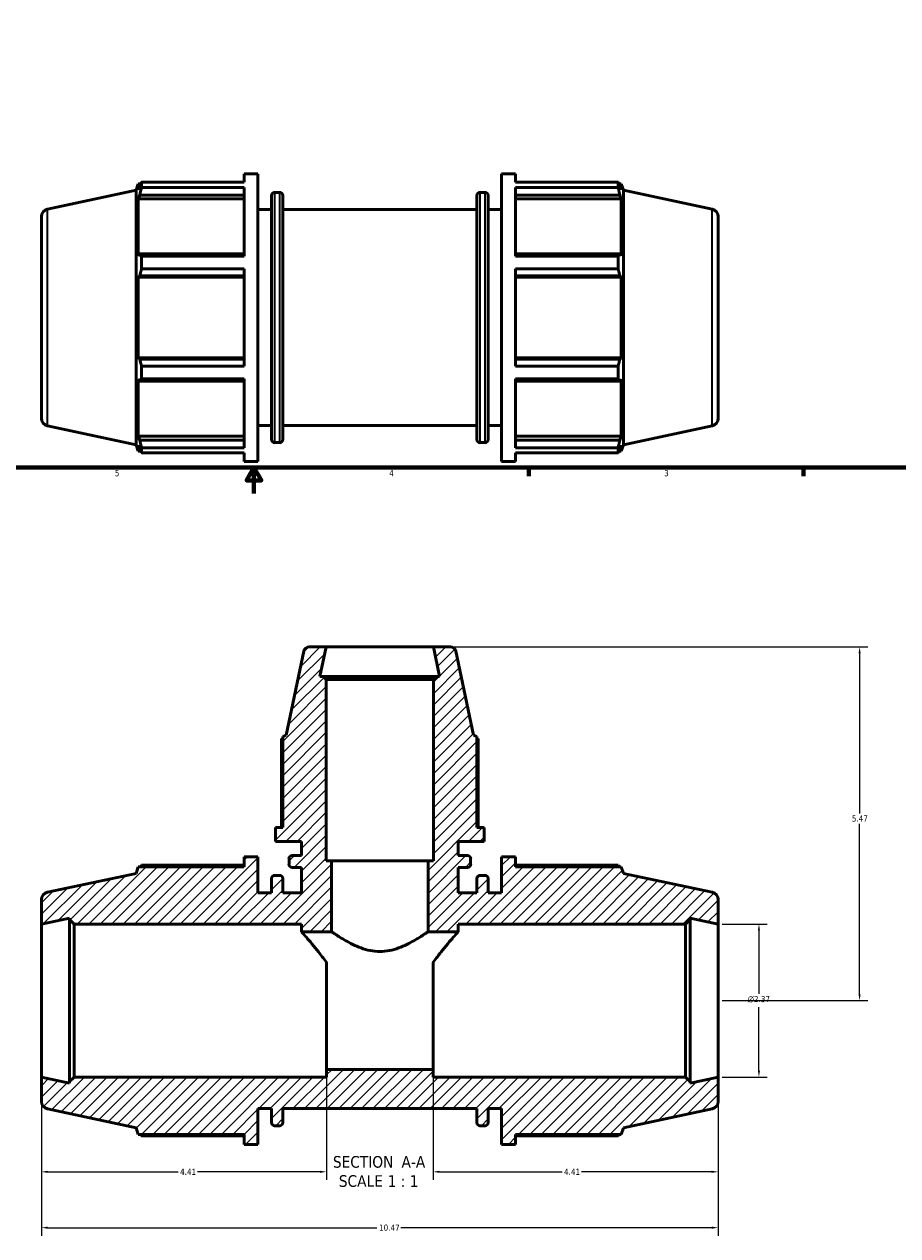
# Model space of a CAD drawing. Header units: inches. Extents: x 0.1 to 46.1, y -10.9 to 32.7.
# Tile 2 of 7: x 13.4 to 27, y -10.9 to 7.9. Entities that reach past the tile are written whole.
import ezdxf

# ---------------------------------------------------------------- set-up
doc = ezdxf.new("R2010")
doc.units = ezdxf.units.IN
doc.header["$MEASUREMENT"] = 0
for name, color, linetype, lineweight in [('Border (ANSI)', 7, 'Continuous', 70), ('Dimension (ANSI)', 7, 'Continuous', 25), ('Hatch (ANSI)', 7, 'Continuous', 18), ('Symbol (ANSI)', 7, 'Continuous', 25), ('Visible (ANSI)', 7, 'Continuous', 50), ('Visible Narrow (ANSI)', 7, 'Continuous', 35)]:
    doc.layers.add(name, color=color, linetype=linetype, lineweight=lineweight)
doc.styles.add('Label Text (ANSI)', font='tahoma.ttf')
doc.styles.add('Note Text (ANSI)', font='tahoma.ttf')
doc.dimstyles.new('Default (ANSI)', dxfattribs={"dimtxt": 0.094488, "dimasz": 0.098425, "dimexe": 0.125, "dimexo": 0.0625, "dimgap": 0.031496, "dimtad": 0, "dimtih": 1, "dimtoh": 1, "dimrnd": 1e-08, "dimzin": 4, "dimdsep": 46, "dimtxsty": 'Note Text (ANSI)', "dimcen": 0.09, "dimdle": 0.393701, "dimclrd": 256, "dimclre": 256, "dimclrt": 5, "dimadec": 0, "dimazin": 1, "dimtfac": 1, "dimtofl": 0, "dimtmove": 0, "dimatfit": 3, "dimfxl": 1, "dimtolj": 1, "dimtzin": 4, "dimlwd": -1, "dimlwe": -1, "dimarcsym": 0})

# ---------------------------------------------------------------- blocks, each defined once
blk = doc.blocks.new('Borders Default Border')
at = {"layer": 'Border (ANSI)'}
for p, q in [((21.25, 1), (21.25, 0.866)), ((25.5, 1), (25.5, 0.866))]:
    blk.add_line(p, q, dxfattribs=at)
at = {"layer": 'Border (ANSI)', "flags": 128}
for points in [[(0.5, 1), (0.5, 21), (33.5, 21), (33.5, 1), (0.5, 1)], [(17, 0.6), (17, 1), (16.885, 0.8), (17.115, 0.8), (17, 1)]]:
    blk.add_lwpolyline(points, dxfattribs=at)
at = {"layer": 'Border (ANSI)', "color": 5, "true_color": 0x0000ff, "char_height": 0.0945, "attachment_point": 7, "style": 'Note Text (ANSI)'}
for s, insert in [('5', (14.847, 0.864)), ('4', (19.092, 0.866)), ('3', (23.346, 0.864))]:
    blk.add_mtext(s, dxfattribs=dict(at, insert=insert))
blk = doc.blocks.new('*D7')
at = {"layer": 'Defpoints', "color": 0, "transparency": 16777216}
for p in [(13.712, -8.428), (24.182, -8.428), (24.182, -10.758)]:
    blk.add_point(p, dxfattribs=at)
at = {"layer": 'Dimension (ANSI)', "transparency": 16777216}
for p, q in [((13.712, -8.49), (13.712, -10.883)), ((24.182, -8.49), (24.182, -10.883)), ((13.81, -10.758), (18.903, -10.758)), ((24.083, -10.758), (19.27, -10.758))]:
    blk.add_line(p, q, dxfattribs=at)
for points in [[(13.81, -10.741), (13.81, -10.774), (13.712, -10.758)], [(24.083, -10.741), (24.083, -10.774), (24.182, -10.758)]]:
    blk.add_solid(points, dxfattribs=at)
at = {"layer": 'Dimension (ANSI)', "color": 5, "transparency": 16777216, "insert": (18.935, -10.709), "char_height": 0.0945, "attachment_point": 1, "style": 'Note Text (ANSI)'}
blk.add_mtext('\\A1;10.47', dxfattribs=at)
blk = doc.blocks.new('*D8')
at = {"layer": 'Defpoints', "color": 0, "transparency": 16777216}
for p in [(19.776, -1.775), (24.182, -7.245), (26.369, -7.245)]:
    blk.add_point(p, dxfattribs=at)
at = {"layer": 'Dimension (ANSI)', "transparency": 16777216}
for p, q in [((19.838, -1.775), (26.494, -1.775)), ((26.369, -1.873), (26.369, -4.35)), ((26.369, -7.146), (26.369, -4.509)), ((24.244, -7.245), (26.494, -7.245))]:
    blk.add_line(p, q, dxfattribs=at)
for points in [[(26.353, -1.873), (26.385, -1.873), (26.369, -1.775)], [(26.353, -7.146), (26.385, -7.146), (26.369, -7.245)]]:
    blk.add_solid(points, dxfattribs=at)
at = {"layer": 'Dimension (ANSI)', "color": 5, "transparency": 16777216, "insert": (26.249, -4.381), "char_height": 0.0945, "attachment_point": 1, "style": 'Note Text (ANSI)'}
blk.add_mtext('\\A1;5.47', dxfattribs=at)
blk = doc.blocks.new('*D9')
at = {"layer": 'Defpoints', "color": 0, "transparency": 16777216}
for p in [(24.182, -6.062), (24.182, -8.428), (24.812, -8.428)]:
    blk.add_point(p, dxfattribs=at)
at = {"layer": 'Dimension (ANSI)', "transparency": 16777216}
for p, q in [((24.244, -6.062), (24.937, -6.062)), ((24.812, -6.16), (24.812, -7.142)), ((24.812, -8.329), (24.812, -7.347)), ((24.244, -8.428), (24.937, -8.428))]:
    blk.add_line(p, q, dxfattribs=at)
for points in [[(24.795, -6.16), (24.828, -6.16), (24.812, -6.062)], [(24.795, -8.329), (24.828, -8.329), (24.812, -8.428)]]:
    blk.add_solid(points, dxfattribs=at)
at = {"layer": 'Dimension (ANSI)', "color": 5, "transparency": 16777216, "insert": (24.637, -7.174), "char_height": 0.09449, "attachment_point": 1, "style": 'Note Text (ANSI)'}
blk.add_mtext('\\A1;{\\fAIGDT|b0|i0;\\H0.0945;\\ln}\\fTahoma|b0|i0;\\H0.0945;2.37', dxfattribs=at)
blk = doc.blocks.new('*D11')
at = {"layer": 'Defpoints', "color": 0, "transparency": 16777216}
for p in [(19.772, -8.309), (24.182, -8.428), (24.182, -9.894)]:
    blk.add_point(p, dxfattribs=at)
at = {"layer": 'Dimension (ANSI)', "transparency": 16777216}
for p, q in [((19.772, -8.372), (19.772, -10.019)), ((24.182, -8.49), (24.182, -10.019)), ((19.87, -9.894), (21.766, -9.894)), ((24.083, -9.894), (22.068, -9.894))]:
    blk.add_line(p, q, dxfattribs=at)
for points in [[(19.87, -9.877), (19.87, -9.91), (19.772, -9.894)], [(24.083, -9.877), (24.083, -9.91), (24.182, -9.894)]]:
    blk.add_solid(points, dxfattribs=at)
at = {"layer": 'Dimension (ANSI)', "color": 5, "transparency": 16777216, "insert": (21.797, -9.846), "char_height": 0.0945, "attachment_point": 1, "style": 'Note Text (ANSI)'}
blk.add_mtext('\\A1;4.41', dxfattribs=at)
blk = doc.blocks.new('*D12')
at = {"layer": 'Defpoints', "color": 0, "transparency": 16777216}
for p in [(13.712, -8.428), (18.122, -8.309), (13.712, -9.894)]:
    blk.add_point(p, dxfattribs=at)
at = {"layer": 'Dimension (ANSI)', "transparency": 16777216}
for p, q in [((18.122, -8.372), (18.122, -10.019)), ((13.712, -8.49), (13.712, -10.019)), ((13.81, -9.894), (15.826, -9.894)), ((18.023, -9.894), (16.128, -9.894))]:
    blk.add_line(p, q, dxfattribs=at)
for points in [[(13.81, -9.877), (13.81, -9.91), (13.712, -9.894)], [(18.023, -9.877), (18.023, -9.91), (18.122, -9.894)]]:
    blk.add_solid(points, dxfattribs=at)
at = {"layer": 'Dimension (ANSI)', "color": 5, "transparency": 16777216, "insert": (15.857, -9.846), "char_height": 0.0945, "attachment_point": 1, "style": 'Note Text (ANSI)'}
blk.add_mtext('\\A1;4.41', dxfattribs=at)

msp = doc.modelspace()

# ---------------------------------------------------------------- hatches: boundary and pattern name
at = {"layer": 'Hatch (ANSI)'}
h = msp.add_hatch(dxfattribs=at)
h.set_pattern_fill('ANSI31', color=256, style=0)
edge = h.paths.add_edge_path()
edge.add_ellipse((24.064, -8.805), major_axis=(0.116, 0.025), ratio=1, start_angle=270, end_angle=348)
edge.add_line((24.182, -8.805), (24.182, -8.428))
edge.add_line((24.182, -8.428), (23.746, -8.52))
edge.add_line((23.746, -8.52), (23.746, -8.499))
edge.add_line((23.746, -8.499), (23.675, -8.428))
edge.add_line((23.675, -8.428), (19.772, -8.428))
edge.add_line((19.772, -8.428), (19.772, -8.309))
edge.add_line((19.772, -8.309), (18.122, -8.309))
edge.add_line((18.122, -8.309), (18.122, -8.428))
edge.add_line((18.122, -8.428), (14.219, -8.428))
edge.add_line((14.219, -8.428), (14.148, -8.499))
edge.add_line((14.148, -8.499), (14.148, -8.52))
edge.add_line((14.148, -8.52), (13.712, -8.428))
edge.add_line((13.712, -8.428), (13.712, -8.805))
edge.add_ellipse((13.83, -8.805), major_axis=(0, -0.118), ratio=1, start_angle=270, end_angle=348)
edge.add_line((13.806, -8.921), (15.178, -9.212))
edge.add_line((15.178, -9.212), (15.211, -9.314))
edge.add_line((15.211, -9.314), (16.847, -9.314))
edge.add_line((16.847, -9.314), (16.847, -9.47))
edge.add_line((16.847, -9.47), (17.062, -9.47))
edge.add_line((17.062, -9.47), (17.062, -8.913))
edge.add_line((17.062, -8.913), (17.272, -8.913))
edge.add_line((17.272, -8.913), (17.272, -9.133))
edge.add_ellipse((17.319, -9.133), major_axis=(0, -0.0473), ratio=1, start_angle=270, end_angle=360)
edge.add_line((17.319, -9.18), (17.399, -9.18))
edge.add_ellipse((17.399, -9.133), major_axis=(0.0473, 0), ratio=1, start_angle=270, end_angle=360)
edge.add_line((17.446, -9.133), (17.446, -8.913))
edge.add_line((17.446, -8.913), (20.448, -8.913))
edge.add_line((20.448, -8.913), (20.448, -9.133))
edge.add_ellipse((20.495, -9.133), major_axis=(0, -0.0473), ratio=1, start_angle=270, end_angle=360)
edge.add_line((20.495, -9.18), (20.575, -9.18))
edge.add_ellipse((20.575, -9.133), major_axis=(0.0473, 0), ratio=1, start_angle=270, end_angle=360)
edge.add_line((20.622, -9.133), (20.622, -8.913))
edge.add_line((20.622, -8.913), (20.831, -8.913))
edge.add_line((20.831, -8.913), (20.831, -9.47))
edge.add_line((20.831, -9.47), (21.047, -9.47))
edge.add_line((21.047, -9.47), (21.047, -9.314))
edge.add_line((21.047, -9.314), (22.683, -9.314))
edge.add_line((22.683, -9.314), (22.716, -9.212))
edge.add_line((22.716, -9.212), (24.088, -8.921))
edge = h.paths.add_edge_path()
edge.add_line((19.825, -2.23), (19.776, -2.28))
edge.add_line((19.776, -2.28), (19.776, -5.085))
edge.add_line((19.776, -5.085), (19.693, -5.085))
edge.add_line((19.693, -5.085), (19.693, -6.18))
edge.add_line((19.693, -6.18), (20.158, -6.18))
edge.add_line((20.158, -6.18), (20.158, -6.062))
edge.add_line((20.158, -6.062), (23.675, -6.062))
edge.add_line((23.675, -6.062), (23.746, -5.991))
edge.add_line((23.746, -5.991), (23.746, -5.969))
edge.add_line((23.746, -5.969), (24.182, -6.062))
edge.add_line((24.182, -6.062), (24.182, -5.684))
edge.add_ellipse((24.064, -5.684), major_axis=(0, 0.118), ratio=1, start_angle=270, end_angle=348)
edge.add_line((24.088, -5.568), (22.716, -5.277))
edge.add_line((22.716, -5.277), (22.683, -5.175))
edge.add_line((22.683, -5.175), (21.047, -5.175))
edge.add_line((21.047, -5.175), (21.047, -5.02))
edge.add_line((21.047, -5.02), (20.831, -5.02))
edge.add_line((20.831, -5.02), (20.831, -5.576))
edge.add_line((20.831, -5.576), (20.622, -5.576))
edge.add_line((20.622, -5.576), (20.622, -5.356))
edge.add_ellipse((20.575, -5.356), major_axis=(0, 0.0473), ratio=1, start_angle=270, end_angle=360)
edge.add_line((20.575, -5.309), (20.495, -5.309))
edge.add_ellipse((20.495, -5.356), major_axis=(-0.0473, 0), ratio=1, start_angle=270, end_angle=360)
edge.add_line((20.448, -5.356), (20.448, -5.576))
edge.add_line((20.448, -5.576), (20.158, -5.576))
edge.add_line((20.158, -5.576), (20.158, -5.184))
edge.add_line((20.158, -5.184), (20.305, -5.184))
edge.add_ellipse((20.305, -5.137), major_axis=(0.0473, 0), ratio=1, start_angle=270, end_angle=360)
edge.add_line((20.352, -5.137), (20.352, -5.049))
edge.add_ellipse((20.305, -5.049), major_axis=(0, 0.0473), ratio=1, start_angle=270, end_angle=360)
edge.add_line((20.305, -5.002), (20.158, -5.002))
edge.add_line((20.158, -5.002), (20.158, -4.783))
edge.add_line((20.158, -4.783), (20.562, -4.783))
edge.add_line((20.562, -4.783), (20.562, -4.568))
edge.add_line((20.562, -4.568), (20.449, -4.568))
edge.add_line((20.449, -4.568), (20.449, -3.159))
edge.add_line((20.449, -3.159), (20.398, -3.142))
edge.add_line((20.398, -3.142), (20.121, -1.84))
edge.add_ellipse((20.04, -1.858), major_axis=(0.0811, 0.0172), ratio=1, start_angle=0, end_angle=78)
edge.add_line((20.04, -1.775), (19.776, -1.775))
edge.add_line((19.776, -1.775), (19.872, -2.23))
edge.add_line((19.872, -2.23), (19.825, -2.23))
edge = h.paths.add_edge_path()
edge.add_line((18.118, -2.28), (18.068, -2.23))
edge.add_line((18.068, -2.23), (18.021, -2.23))
edge.add_line((18.021, -2.23), (18.118, -1.775))
edge.add_line((18.118, -1.775), (17.854, -1.775))
edge.add_ellipse((17.854, -1.858), major_axis=(-0.0829, 0), ratio=1, start_angle=270, end_angle=348)
edge.add_line((17.773, -1.84), (17.496, -3.142))
edge.add_line((17.496, -3.142), (17.445, -3.159))
edge.add_line((17.445, -3.159), (17.445, -4.568))
edge.add_line((17.445, -4.568), (17.332, -4.568))
edge.add_line((17.332, -4.568), (17.332, -4.783))
edge.add_line((17.332, -4.783), (17.736, -4.783))
edge.add_line((17.736, -4.783), (17.736, -5.002))
edge.add_line((17.736, -5.002), (17.589, -5.002))
edge.add_ellipse((17.589, -5.049), major_axis=(-0.0473, 0), ratio=1, start_angle=270, end_angle=360)
edge.add_line((17.542, -5.049), (17.542, -5.137))
edge.add_ellipse((17.589, -5.137), major_axis=(0, -0.0473), ratio=1, start_angle=270, end_angle=360)
edge.add_line((17.589, -5.184), (17.736, -5.184))
edge.add_line((17.736, -5.184), (17.736, -5.576))
edge.add_line((17.736, -5.576), (17.446, -5.576))
edge.add_line((17.446, -5.576), (17.446, -5.356))
edge.add_ellipse((17.399, -5.356), major_axis=(0, 0.0473), ratio=1, start_angle=270, end_angle=360)
edge.add_line((17.399, -5.309), (17.319, -5.309))
edge.add_ellipse((17.319, -5.356), major_axis=(-0.0473, 0), ratio=1, start_angle=270, end_angle=360)
edge.add_line((17.272, -5.356), (17.272, -5.576))
edge.add_line((17.272, -5.576), (17.062, -5.576))
edge.add_line((17.062, -5.576), (17.062, -5.02))
edge.add_line((17.062, -5.02), (16.847, -5.02))
edge.add_line((16.847, -5.02), (16.847, -5.175))
edge.add_line((16.847, -5.175), (15.211, -5.175))
edge.add_line((15.211, -5.175), (15.178, -5.277))
edge.add_line((15.178, -5.277), (13.806, -5.568))
edge.add_ellipse((13.83, -5.684), major_axis=(-0.116, -0.025), ratio=1, start_angle=270, end_angle=348)
edge.add_line((13.712, -5.684), (13.712, -6.062))
edge.add_line((13.712, -6.062), (14.148, -5.969))
edge.add_line((14.148, -5.969), (14.148, -5.991))
edge.add_line((14.148, -5.991), (14.219, -6.062))
edge.add_line((14.219, -6.062), (17.736, -6.062))
edge.add_line((17.736, -6.062), (17.736, -6.18))
edge.add_line((17.736, -6.18), (18.201, -6.18))
edge.add_line((18.201, -6.18), (18.201, -5.085))
edge.add_line((18.201, -5.085), (18.118, -5.085))
edge.add_line((18.118, -5.085), (18.118, -2.28))

# ---------------------------------------------------------------- linework, layer by layer
at = {"layer": 'Visible (ANSI)'}
for p, q in [((16.847, 5.414), (16.847, 5.545)), ((16.847, 5.545), (17.062, 5.545)), ((17.062, 1.095), (17.062, 5.545)), ((20.831, 1.095), (20.831, 5.545)), ((20.831, 5.545), (21.047, 5.545)), ((21.047, 5.414), (21.047, 5.545)), ((13.806, 4.997), (15.178, 5.288)), ((15.178, 5.288), (15.211, 5.39)), ((15.178, 1.352), (15.178, 5.288)), ((15.211, 5.39), (15.211, 5.294)), ((15.211, 5.39), (15.249, 5.39)), ((15.232, 5.357), (15.211, 5.294)), ((15.261, 5.414), (16.847, 5.414)), ((15.261, 5.333), (15.261, 5.414)), ((16.847, 5.333), (15.261, 5.333)), ((16.847, 4.268), (16.847, 5.333)), ((17.319, 5.256), (17.399, 5.256)), ((20.495, 5.256), (20.575, 5.256)), ((21.047, 5.414), (22.633, 5.414)), ((21.047, 4.268), (21.047, 5.333)), ((22.633, 5.333), (21.047, 5.333)), ((22.633, 5.333), (22.633, 5.414)), ((22.645, 5.39), (22.683, 5.39)), ((22.683, 5.294), (22.661, 5.357)), ((22.683, 5.294), (22.683, 5.39)), ((22.716, 5.288), (22.683, 5.39)), ((22.716, 1.352), (22.716, 5.288)), ((24.088, 4.997), (22.716, 5.288)), ((15.211, 5.156), (15.232, 5.215)), ((16.847, 5.156), (15.211, 5.156)), ((15.211, 5.156), (15.211, 4.276)), ((15.232, 5.215), (16.847, 5.215)), ((17.272, 1.432), (17.272, 5.209)), ((17.446, 5.209), (17.446, 1.432)), ((20.448, 1.432), (20.448, 5.209)), ((20.622, 5.209), (20.622, 1.432)), ((21.047, 5.215), (22.661, 5.215)), ((21.047, 5.156), (22.683, 5.156)), ((22.661, 5.215), (22.683, 5.156)), ((22.683, 4.276), (22.683, 5.156)), ((13.712, 4.881), (13.712, 1.76)), ((17.062, 4.989), (17.272, 4.989)), ((17.446, 4.989), (20.448, 4.989)), ((20.622, 4.989), (20.831, 4.989)), ((24.182, 4.881), (24.182, 1.76)), ((15.232, 4.307), (15.211, 4.276)), ((16.847, 4.307), (15.232, 4.307)), ((15.261, 4.268), (16.847, 4.268)), ((15.261, 4.074), (15.261, 4.268)), ((22.661, 4.307), (21.047, 4.307)), ((21.047, 4.268), (22.633, 4.268)), ((22.633, 4.074), (22.633, 4.268)), ((22.683, 4.276), (22.661, 4.307)), ((15.211, 3.943), (15.232, 3.963)), ((16.847, 3.943), (15.211, 3.943)), ((15.211, 3.943), (15.211, 2.698)), ((15.232, 3.963), (16.847, 3.963)), ((16.847, 4.074), (15.261, 4.074)), ((16.847, 2.567), (16.847, 4.074)), ((21.047, 2.567), (21.047, 4.074)), ((22.633, 4.074), (21.047, 4.074)), ((21.047, 3.963), (22.661, 3.963)), ((21.047, 3.943), (22.683, 3.943)), ((22.661, 3.963), (22.683, 3.943)), ((22.683, 2.698), (22.683, 3.943)), ((16.847, 2.698), (15.211, 2.698)), ((15.232, 2.678), (15.211, 2.698)), ((16.847, 2.678), (15.232, 2.678)), ((21.047, 2.698), (22.683, 2.698)), ((22.661, 2.678), (21.047, 2.678)), ((22.683, 2.698), (22.661, 2.678)), ((15.261, 2.567), (16.847, 2.567)), ((15.261, 2.373), (15.261, 2.567)), ((21.047, 2.567), (22.633, 2.567)), ((22.633, 2.373), (22.633, 2.567)), ((15.211, 2.365), (15.232, 2.334)), ((15.211, 2.365), (15.211, 1.485)), ((15.232, 2.334), (16.847, 2.334)), ((16.847, 2.373), (15.261, 2.373)), ((16.847, 1.307), (16.847, 2.373)), ((21.047, 1.307), (21.047, 2.373)), ((22.633, 2.373), (21.047, 2.373)), ((21.047, 2.334), (22.661, 2.334)), ((22.661, 2.334), (22.683, 2.365)), ((22.683, 1.485), (22.683, 2.365)), ((13.806, 1.644), (15.178, 1.352)), ((17.062, 1.652), (17.272, 1.652)), ((17.446, 1.652), (20.448, 1.652)), ((20.622, 1.652), (20.831, 1.652)), ((24.088, 1.644), (22.716, 1.352)), ((15.178, 1.352), (15.211, 1.251)), ((16.847, 1.485), (15.211, 1.485)), ((15.232, 1.426), (15.211, 1.485)), ((15.211, 1.347), (15.232, 1.283)), ((15.211, 1.347), (15.211, 1.251)), ((16.847, 1.426), (15.232, 1.426)), ((17.319, 1.385), (17.399, 1.385)), ((20.495, 1.385), (20.575, 1.385)), ((21.047, 1.485), (22.683, 1.485)), ((22.661, 1.426), (21.047, 1.426)), ((22.683, 1.485), (22.661, 1.426)), ((22.661, 1.283), (22.683, 1.347)), ((22.716, 1.352), (22.683, 1.251)), ((22.683, 1.251), (22.683, 1.347)), ((15.211, 1.251), (15.249, 1.251)), ((15.261, 1.307), (16.847, 1.307)), ((15.261, 1.227), (15.261, 1.307)), ((16.847, 1.227), (15.261, 1.227)), ((16.847, 1.095), (16.847, 1.227)), ((21.047, 1.307), (22.633, 1.307)), ((21.047, 1.095), (21.047, 1.227)), ((22.633, 1.227), (21.047, 1.227)), ((22.633, 1.227), (22.633, 1.307)), ((22.645, 1.251), (22.683, 1.251)), ((16.847, 1.095), (17.062, 1.095)), ((20.831, 1.095), (21.047, 1.095)), ((17.773, -1.84), (17.496, -3.142)), ((18.118, -1.775), (17.854, -1.775)), ((18.021, -2.23), (18.118, -1.775)), ((19.776, -1.775), (18.118, -1.775)), ((20.04, -1.775), (19.776, -1.775)), ((19.776, -1.775), (19.872, -2.23)), ((20.398, -3.142), (20.121, -1.84)), ((18.068, -2.23), (18.021, -2.23)), ((18.118, -2.28), (18.068, -2.23)), ((19.825, -2.23), (18.068, -2.23)), ((19.825, -2.23), (19.776, -2.28)), ((19.872, -2.23), (19.825, -2.23)), ((18.118, -5.085), (18.118, -2.28)), ((18.118, -2.28), (19.776, -2.28)), ((19.776, -2.28), (19.776, -5.085)), ((17.496, -3.142), (17.445, -3.159)), ((17.445, -3.159), (17.445, -4.568)), ((20.449, -3.159), (20.398, -3.142)), ((20.449, -4.568), (20.449, -3.159)), ((17.427, -3.195), (17.427, -4.568)), ((20.466, -4.568), (20.466, -3.195)), ((17.445, -4.568), (17.332, -4.568)), ((17.332, -4.568), (17.332, -4.783)), ((20.562, -4.568), (20.449, -4.568)), ((20.562, -4.783), (20.562, -4.568)), ((17.332, -4.783), (17.736, -4.783)), ((17.736, -4.783), (17.736, -5.002)), ((20.158, -5.002), (20.158, -4.783)), ((20.158, -4.783), (20.562, -4.783)), ((17.062, -5.02), (16.847, -5.02)), ((16.847, -5.02), (16.847, -5.175)), ((17.062, -5.576), (17.062, -5.02)), ((17.542, -5.049), (17.542, -5.137)), ((17.736, -5.002), (17.589, -5.002)), ((20.305, -5.002), (20.158, -5.002)), ((20.352, -5.137), (20.352, -5.049)), ((21.047, -5.02), (20.831, -5.02)), ((20.831, -5.02), (20.831, -5.576)), ((21.047, -5.175), (21.047, -5.02)), ((15.211, -5.175), (15.178, -5.277)), ((16.847, -5.175), (15.211, -5.175)), ((16.847, -5.151), (15.261, -5.151)), ((17.589, -5.184), (17.736, -5.184)), ((17.736, -5.184), (17.736, -5.576)), ((18.201, -5.085), (18.118, -5.085)), ((18.201, -6.18), (18.201, -5.085)), ((19.693, -5.085), (18.201, -5.085)), ((19.776, -5.085), (19.693, -5.085)), ((19.693, -5.085), (19.693, -6.18)), ((20.158, -5.576), (20.158, -5.184)), ((20.158, -5.184), (20.305, -5.184)), ((22.633, -5.151), (21.047, -5.151)), ((22.683, -5.175), (21.047, -5.175)), ((22.716, -5.277), (22.683, -5.175)), ((15.178, -5.277), (13.806, -5.568)), ((17.272, -5.356), (17.272, -5.576)), ((17.399, -5.309), (17.319, -5.309)), ((17.446, -5.576), (17.446, -5.356)), ((20.448, -5.356), (20.448, -5.576)), ((20.575, -5.309), (20.495, -5.309)), ((20.622, -5.576), (20.622, -5.356)), ((24.088, -5.568), (22.716, -5.277)), ((17.272, -5.576), (17.062, -5.576)), ((17.736, -5.576), (17.446, -5.576)), ((20.448, -5.576), (20.158, -5.576)), ((20.831, -5.576), (20.622, -5.576)), ((13.712, -5.684), (13.712, -6.062)), ((24.182, -6.062), (24.182, -5.684)), ((13.712, -6.062), (14.148, -5.969)), ((14.148, -5.969), (14.148, -5.991)), ((14.148, -5.991), (14.219, -6.062)), ((14.148, -5.991), (14.148, -8.499)), ((23.675, -6.062), (23.746, -5.991)), ((23.746, -5.991), (23.746, -5.969)), ((23.746, -5.969), (24.182, -6.062)), ((23.746, -8.499), (23.746, -5.991)), ((13.712, -8.428), (13.712, -6.062)), ((14.219, -6.062), (17.736, -6.062)), ((14.219, -8.428), (14.219, -6.062)), ((17.736, -6.062), (17.736, -6.18)), ((17.736, -6.18), (18.201, -6.18)), ((19.693, -6.18), (20.158, -6.18)), ((20.158, -6.18), (20.158, -6.062)), ((20.158, -6.062), (23.675, -6.062)), ((23.675, -6.062), (23.675, -8.428)), ((24.182, -8.428), (24.182, -6.062)), ((18.122, -8.309), (18.122, -6.655)), ((19.772, -8.309), (19.772, -6.655)), ((14.148, -8.52), (13.712, -8.428)), ((13.712, -8.428), (13.712, -8.805)), ((14.219, -8.428), (14.148, -8.499)), ((18.122, -8.428), (14.219, -8.428)), ((19.772, -8.309), (18.122, -8.309)), ((18.122, -8.309), (18.122, -8.428)), ((19.772, -8.428), (19.772, -8.309)), ((23.675, -8.428), (19.772, -8.428)), ((23.746, -8.499), (23.675, -8.428)), ((24.182, -8.428), (23.746, -8.52)), ((24.182, -8.805), (24.182, -8.428)), ((14.148, -8.499), (14.148, -8.52)), ((23.746, -8.52), (23.746, -8.499)), ((13.806, -8.921), (15.178, -9.212)), ((17.062, -9.47), (17.062, -8.913)), ((17.062, -8.913), (17.272, -8.913)), ((17.272, -8.913), (17.272, -9.133)), ((17.446, -9.133), (17.446, -8.913)), ((17.446, -8.913), (20.448, -8.913)), ((20.448, -8.913), (20.448, -9.133)), ((20.622, -9.133), (20.622, -8.913)), ((20.622, -8.913), (20.831, -8.913)), ((20.831, -8.913), (20.831, -9.47)), ((22.716, -9.212), (24.088, -8.921)), ((17.319, -9.18), (17.399, -9.18)), ((20.495, -9.18), (20.575, -9.18)), ((15.178, -9.212), (15.211, -9.314)), ((15.211, -9.314), (16.847, -9.314)), ((15.261, -9.338), (16.847, -9.338)), ((16.847, -9.314), (16.847, -9.47)), ((21.047, -9.47), (21.047, -9.314)), ((21.047, -9.314), (22.683, -9.314)), ((21.047, -9.338), (22.633, -9.338)), ((22.683, -9.314), (22.716, -9.212)), ((16.847, -9.47), (17.062, -9.47)), ((20.831, -9.47), (21.047, -9.47))]:
    msp.add_line(p, q, dxfattribs=at)
for centre, radius, start, end in [((17.319, 5.209), 0.0473, 90, 180), ((17.399, 5.209), 0.0473, 0, 90), ((20.495, 5.209), 0.0473, 90, 180), ((20.575, 5.209), 0.0473, 0, 90), ((13.83, 4.881), 0.118, 102, 180), ((24.064, 4.881), 0.118, 0, 78), ((13.83, 1.76), 0.118, 180, 258), ((24.064, 1.76), 0.118, 282, 0), ((17.319, 1.432), 0.0473, 180, 270), ((17.399, 1.432), 0.0473, 270, 0), ((20.495, 1.432), 0.0473, 180, 270), ((20.575, 1.432), 0.0473, 270, 0), ((17.854, -1.858), 0.0829, 90, 168), ((20.04, -1.858), 0.0829, 12, 90), ((17.589, -5.049), 0.0473, 90, 180), ((20.305, -5.049), 0.0473, 0, 90), ((17.589, -5.137), 0.0473, 180, 270), ((20.305, -5.137), 0.0473, 270, 0), ((17.319, -5.356), 0.0473, 90, 180), ((17.399, -5.356), 0.0473, 0, 90), ((20.495, -5.356), 0.0473, 90, 180), ((20.575, -5.356), 0.0473, 0, 90), ((13.83, -5.684), 0.118, 102, 180), ((24.064, -5.684), 0.118, 0, 78), ((13.83, -8.805), 0.118, 180, 258), ((24.064, -8.805), 0.118, 282, 0), ((17.319, -9.133), 0.0473, 180, 270), ((17.399, -9.133), 0.0473, 270, 0), ((20.495, -9.133), 0.0473, 180, 270), ((20.575, -9.133), 0.0473, 270, 0)]:
    msp.add_arc(centre, radius, start, end, dxfattribs=at)
for points, weights in [([(15.232, 5.357), (15.246, 5.385), (15.261, 5.414)], [1.00175780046, 1.00128728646, 1]), ([(15.261, 5.333), (15.246, 5.273), (15.232, 5.215)], [1, 1.00128728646, 1.00175780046]), ([(22.633, 5.414), (22.648, 5.385), (22.661, 5.357)], [1, 1.00128728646, 1.00175780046]), ([(22.661, 5.215), (22.648, 5.273), (22.633, 5.333)], [1.00175780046, 1.00128728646, 1]), ([(15.232, 4.307), (15.246, 4.288), (15.261, 4.268)], [1.00175780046, 1.00128728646, 1]), ([(22.633, 4.268), (22.648, 4.288), (22.661, 4.307)], [1, 1.00128728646, 1.00175780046]), ([(15.261, 4.074), (15.246, 4.017), (15.232, 3.963)], [1, 1.00128728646, 1.00175780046]), ([(22.661, 3.963), (22.648, 4.017), (22.633, 4.074)], [1.00175780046, 1.00128728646, 1]), ([(15.232, 2.678), (15.246, 2.624), (15.261, 2.567)], [1.00175780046, 1.00128728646, 1]), ([(22.633, 2.567), (22.648, 2.624), (22.661, 2.678)], [1, 1.00128728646, 1.00175780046]), ([(15.261, 2.373), (15.246, 2.353), (15.232, 2.334)], [1, 1.00128728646, 1.00175780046]), ([(22.661, 2.334), (22.648, 2.353), (22.633, 2.373)], [1.00175780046, 1.00128728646, 1]), ([(15.232, 1.426), (15.246, 1.368), (15.261, 1.307)], [1.00175780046, 1.00128728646, 1]), ([(22.633, 1.307), (22.648, 1.368), (22.661, 1.426)], [1, 1.00128728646, 1.00175780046]), ([(15.261, 1.227), (15.246, 1.256), (15.232, 1.283)], [1, 1.00128728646, 1.00175780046]), ([(22.661, 1.283), (22.648, 1.256), (22.633, 1.227)], [1.00175780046, 1.00128728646, 1]), ([(17.445, -3.186), (17.436, -3.191), (17.427, -3.195)], [1.00079888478, 1.00047347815, 1]), ([(20.466, -3.195), (20.458, -3.191), (20.449, -3.186)], [1, 1.00047347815, 1.00079888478]), ([(15.261, -5.151), (15.255, -5.163), (15.249, -5.175)], [1, 1.00054800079, 1.00094798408]), ([(22.645, -5.175), (22.639, -5.163), (22.633, -5.151)], [1.00094798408, 1.00054800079, 1]), ([(15.249, -9.314), (15.255, -9.326), (15.261, -9.338)], [1.00094798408, 1.00054800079, 1]), ([(22.633, -9.338), (22.639, -9.326), (22.645, -9.314)], [1, 1.00054800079, 1.00094798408])]:
    msp.add_rational_spline(points, weights, degree=2, dxfattribs=at)
for points, knots in [([(18.122, -6.655), (18.12, -6.653), (18.118, -6.65), (18.075, -6.591), (18.035, -6.539), (17.963, -6.448), (17.928, -6.405), (17.864, -6.328), (17.835, -6.294), (17.787, -6.238), (17.768, -6.216), (17.742, -6.187), (17.736, -6.18), (17.736, -6.18)], [1.710186, 1.710186, 1.710186, 1.710186, 1.73823, 1.73823, 2.31764, 2.31764, 2.862456, 2.862456, 3.407271, 3.407271, 3.952087, 3.952087, 4.496902, 4.496902, 4.496902, 4.496902]), ([(18.201, -6.18), (18.201, -6.18), (18.206, -6.183), (18.226, -6.197), (18.241, -6.207), (18.279, -6.233), (18.303, -6.249), (18.357, -6.283), (18.388, -6.301), (18.452, -6.338), (18.488, -6.358), (18.568, -6.396), (18.611, -6.415), (18.702, -6.447), (18.75, -6.461), (18.847, -6.48), (18.897, -6.485), (18.996, -6.485), (19.046, -6.48), (19.144, -6.461), (19.192, -6.447), (19.283, -6.415), (19.326, -6.396), (19.405, -6.358), (19.442, -6.338), (19.506, -6.301), (19.537, -6.283), (19.591, -6.249), (19.614, -6.233), (19.653, -6.207), (19.668, -6.197), (19.688, -6.183), (19.693, -6.18), (19.693, -6.18)], [2.990686, 2.990686, 2.990686, 2.990686, 3.361824, 3.361824, 3.732962, 3.732962, 4.1041, 4.1041, 4.475238, 4.475238, 4.851772, 4.851772, 5.228305, 5.228305, 5.604838, 5.604838, 5.981371, 5.981371, 6.357904, 6.357904, 6.734437, 6.734437, 7.110971, 7.110971, 7.487504, 7.487504, 7.858642, 7.858642, 8.22978, 8.22978, 8.600918, 8.600918, 8.972057, 8.972057, 8.972057, 8.972057]), ([(20.158, -6.18), (20.158, -6.18), (20.152, -6.187), (20.126, -6.216), (20.107, -6.238), (20.059, -6.294), (20.03, -6.328), (19.966, -6.405), (19.931, -6.448), (19.858, -6.539), (19.818, -6.591), (19.776, -6.65), (19.774, -6.653), (19.772, -6.655)], [-4.496902, -4.496902, -4.496902, -4.496902, -3.952087, -3.952087, -3.407271, -3.407271, -2.862456, -2.862456, -2.31764, -2.31764, -1.73823, -1.73823, -1.710186, -1.710186, -1.710186, -1.710186])]:
    msp.add_open_spline(points, degree=3, knots=knots, dxfattribs=at)
at = {"layer": 'Visible Narrow (ANSI)'}
for p, q in [((17.319, 5.232), (17.319, 1.408)), ((17.399, 1.408), (17.399, 5.232)), ((20.495, 5.232), (20.495, 1.408)), ((20.575, 1.408), (20.575, 5.232)), ((13.806, 1.665), (13.806, 4.976)), ((24.088, 1.665), (24.088, 4.976))]:
    msp.add_line(p, q, dxfattribs=at)

# ---------------------------------------------------------------- block references
msp.add_blockref('Borders Default Border', (0, 0))

# ---------------------------------------------------------------- texts
at = {"layer": 'Symbol (ANSI)', "char_height": 0.18, "attachment_point": 7, "style": 'Label Text (ANSI)'}
for s, insert in [('SECTION', (18.221, -9.833)), (' A-A', (19.215, -9.829)), ('SCALE', (18.313, -10.129)), (' 1 : 1', (19.001, -10.126))]:
    msp.add_mtext(s, dxfattribs=dict(at, insert=insert))

# ---------------------------------------------------------------- dimensions: what is measured, and where the dimension line sits
at = {"layer": 'Dimension (ANSI)'}
for base, p1, p2, angle, override, picture, middle in [((26.369, -7.245), (19.776, -1.775), (24.182, -7.245), 270, {"dimgap": 0.031496, "dimdec": 2, "dimtol": 0, "dimlim": 0, "dimtp": 0, "dimtm": 0, "dimtdec": 2, "dimatfit": 1}, '*D8', (26.369, -4.43)), ((13.712, -9.894), (18.122, -8.309), (13.712, -8.428), 180, {"dimgap": 0.031496, "dimtih": 0, "dimtoh": 0, "dimdec": 2, "dimtol": 0, "dimlim": 0, "dimtp": 0, "dimtm": 0, "dimtdec": 2, "dimatfit": 1}, '*D12', (15.977, -9.894)), ((24.182, -10.758), (13.712, -8.428), (24.182, -8.428), 180, {"dimgap": 0.031496, "dimtih": 0, "dimtoh": 0, "dimdec": 2, "dimtol": 0, "dimlim": 0, "dimtp": 0, "dimtm": 0, "dimtdec": 2, "dimatfit": 1}, '*D7', (19.087, -10.758)), ((24.182, -9.894), (19.772, -8.309), (24.182, -8.428), 180, {"dimgap": 0.031496, "dimtih": 0, "dimtoh": 0, "dimdec": 2, "dimtol": 0, "dimlim": 0, "dimtp": 0, "dimtm": 0, "dimtdec": 2, "dimatfit": 1}, '*D11', (21.917, -9.894))]:
    dim = msp.add_linear_dim(base=base, p1=p1, p2=p2, angle=angle, dimstyle='Default (ANSI)', override=override, dxfattribs=at)
    dim.commit()
    dim.dimension.update_dxf_attribs({"geometry": picture, "text_midpoint": middle, "dimtype": 160})
dim = msp.add_linear_dim(base=(24.812, -8.428), p1=(24.182, -6.062), p2=(24.182, -8.428), angle=90, text='{\\fAIGDT|b0|i0;\\H0.0945;\\ln}\\fTahoma|b0|i0;\\H0.0945;<>', dimstyle='Default (ANSI)', override={"dimgap": 0.031496, "dimdec": 2, "dimtol": 0, "dimlim": 0, "dimtp": 0, "dimtm": 0, "dimtdec": 2, "dimatfit": 1}, dxfattribs=at)
dim.commit()
dim.dimension.update_dxf_attribs({"geometry": '*D9', "text_midpoint": (24.812, -7.245), "dimtype": 160})

doc.saveas('drawing.dxf')
